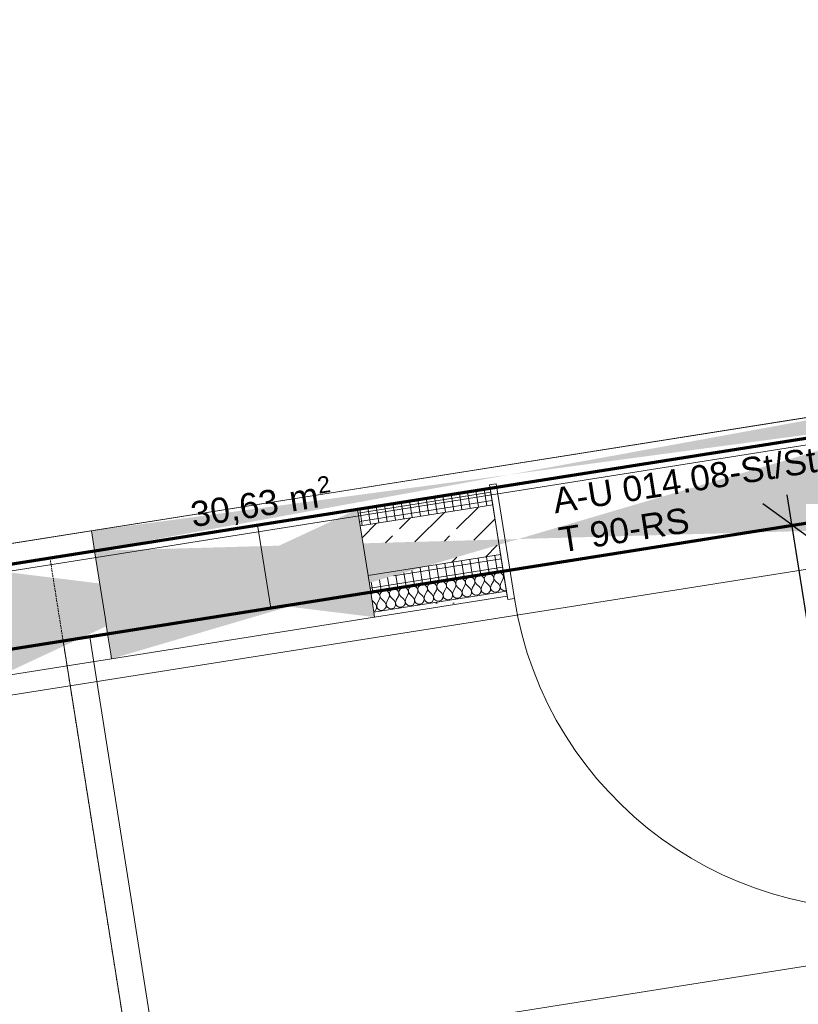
# Model space of a CAD drawing. Header units: millimetres. Extents: x 1523 to 75153, y -41886 to 10268.
# Tile 19 of 54: x 35060 to 37375, y -18427 to -15500. Entities that reach past the tile are written whole.
import ezdxf

# ---------------------------------------------------------------- set-up
doc = ezdxf.new("R2010")
doc.units = ezdxf.units.MM
for name, pattern in [('CAx_nichtHalbton', [20001.0584, 10000, -0.5292, 10000, -0.5292]), ('IMPORT-STRICHPUNKT _7_', [20, 10, -5, 0, -5]), ('IMPORT-VERDECKT _8_', [7.5, 5, -2.5]), ('Verdeckt 2x', [3.572, 2.3813, -1.1907])]:
    doc.linetypes.add(name, pattern=pattern)
for name, color, linetype, lineweight, true_color in [('50 A--Möblierung', 7, 'Continuous', 13, 0x656565), ('90 A--Achsraster _1_50_', 7, 'IMPORT-STRICHPUNKT _7_', 13, 0x656565), ('Neubau_10 A--Wand innen _tragend_', 7, 'Continuous', 13, 0x656565), ('Neubau_10 VSI--Wärmeschutz _veritkal_', 7, 'Continuous', 13, 0x656565), ('Neubau_20 A--Gründungsbelag', 7, 'Continuous', 13, 0x656565), ('Neubau_20 A--Träger _ Deckenkonstruktion', 7, 'IMPORT-VERDECKT _8_', 13, 0x656565), ('Neubau_80 A--Raum', 7, 'Continuous', 13, 0x656565), ('Sockelbeschichtung Sprühnebel', 7, 'Continuous', 13, 0x656565), ('Xref_706_5_--_ÜP_-1_000_16_Übersichtsplan UG_IFC 2025_01_13_dwg', 7, 'Continuous', 13, 0x767676), ('XX', 7, 'Continuous', 18, 0x804040)]:
    doc.layers.add(name, color=color, linetype=linetype, lineweight=lineweight, true_color=true_color)
doc.layers.add('Ax-50_BM-Bem', color=7, linetype='Continuous', lineweight=9)
doc.layers.add('Ax_BM-Bem', color=7, linetype='Continuous', lineweight=9)
doc.styles.add('Arial', font='arial.ttf', dxfattribs={"height": 75})
doc.styles.add('Arial_1', font='arial.ttf', dxfattribs={"height": 49.5})
doc.styles.add('ISOCPEUR_2', font='isocpeur.ttf', dxfattribs={"height": 90})
doc.dimstyles.new('KI_1_8_mm_Isocpeur__cm_m__Aufrundung_auf_5_mm_ELT_Gesamtbemaßung', dxfattribs={"dimscale": 304.8, "dimtxt": 89.638306, "dimasz": 0.492126, "dimexe": 0.295276, "dimexo": 0.0625, "dimgap": 0.049213, "dimtad": 1, "dimlfac": 0.001, "dimrnd": 0.005, "dimzin": 0, "dimdsep": 46, "dimtxsty": 'ISOCPEUR_2', "dimblk1": 'OBLIQUE', "dimblk2": 'OBLIQUE', "dimsah": 1, "dimcen": 0.09, "dimdle": 0.295276, "dimadec": 0, "dimazin": 0, "dimtfac": 1, "dimtdec": 4, "dimtix": 1, "dimtmove": 0, "dimatfit": 3, "dimfxl": 0.984252, "dimfxlon": 1, "dimtvp": 1, "dimtfill": 1, "dimtolj": 1, "dimtzin": 0, "dimlwd": 25, "dimlwe": 25, "dimarcsym": 2})
pattern_1 = [(95.336, (0, 0), (24.891662, 2.324905), []), (185.336, (0, 0), (-2.324905, 24.891662), [])]

# ---------------------------------------------------------------- blocks, each defined once
blk = doc.blocks.new('Xref_706_5_--_ÜP_-1_000_11_Übersichtsplan UG_IFC 2024_09_30_dwg__X383-41959956-SuD_-1UG gesamt Plot  - Blatt 2')
at = {"layer": 'Neubau_10 A--Wand innen _tragend_', "color": 9, "true_color": 0xcbcbcb, "flags": 128}
for points in [[(11226.9, -54748.9), (11227.6, -54751), (11225.8, -54758.6), (11220.3, -54764.1), (11212.7, -54765.9), (11205.3, -54763.5), (11193.5, -54755.4), (11190, -54753.7), (11186.1, -54753), (11182.2, -54753.4), (11178.5, -54754.8), (11175.3, -54757.2), (11173, -54760.3), (11171.6, -54764), (11171.2, -54767.9), (11171.9, -54771.8), (11173.7, -54775.3), (11176.3, -54778.2), (11179.7, -54780.3), (11183.5, -54781.4), (11187.4, -54781.4), (11191.2, -54780.3), (11194.6, -54778.3)], [(11177.5, -54751.2), (11178.3, -54751.8), (11182.1, -54752.9), (11186.1, -54752.9), (11189.9, -54751.8), (11191.9, -54750.6)], [(11195.9, -54806.8), (11192.5, -54808.9), (11188.7, -54809.9), (11184.8, -54809.9), (11181, -54808.9), (11177.7, -54806.8), (11175, -54803.9), (11173.2, -54800.3), (11172.5, -54796.5), (11172.9, -54792.5), (11174.3, -54788.9), (11176.7, -54785.7), (11179.8, -54783.3), (11183.5, -54781.9), (11187.4, -54781.5), (11191.3, -54782.2), (11194.8, -54784), (11206.6, -54792), (11214, -54794.5), (11221.6, -54792.7), (11227.2, -54787.1), (11228.9, -54779.5), (11226.5, -54772.1), (11220.5, -54767.1), (11212.7, -54766), (11205.6, -54769.2), (11194.6, -54778.3)], [(11197.2, -54835.3), (11193.9, -54837.4), (11190.1, -54838.5), (11186.1, -54838.5), (11182.3, -54837.4), (11179, -54835.3), (11176.3, -54832.4), (11174.6, -54828.9), (11173.9, -54825), (11174.2, -54821.1), (11175.6, -54817.4), (11178, -54814.2), (11181.1, -54811.9), (11184.8, -54810.4), (11188.7, -54810.1), (11192.6, -54810.8), (11196.2, -54812.5), (11208, -54820.5), (11215.4, -54823), (11223, -54821.2), (11228.5, -54815.7), (11230.3, -54808.1), (11227.8, -54800.7), (11221.8, -54795.7), (11214.1, -54794.6), (11206.9, -54797.7), (11195.9, -54806.8)], [(11198.5, -54863.9), (11195.2, -54866), (11191.4, -54867), (11187.5, -54867), (11183.7, -54865.9), (11180.3, -54863.9), (11177.7, -54860.9), (11175.9, -54857.4), (11175.2, -54853.5), (11175.5, -54849.6), (11177, -54845.9), (11179.3, -54842.8), (11182.5, -54840.4), (11186.1, -54839), (11190.1, -54838.6), (11193.9, -54839.3), (11197.5, -54841.1), (11209.3, -54849.1), (11216.7, -54851.5), (11224.3, -54849.7), (11229.8, -54844.2), (11231.6, -54836.6), (11229.1, -54829.2), (11223.1, -54824.2), (11215.4, -54823.1), (11208.2, -54826.3), (11197.2, -54835.3)], [(11199.9, -54892.4), (11196.5, -54894.5), (11192.7, -54895.6), (11188.8, -54895.6), (11185, -54894.5), (11181.6, -54892.4), (11179, -54889.5), (11177.2, -54886), (11176.5, -54882.1), (11176.9, -54878.2), (11178.3, -54874.5), (11180.7, -54871.3), (11183.8, -54868.9), (11187.5, -54867.5), (11191.4, -54867.1), (11195.3, -54867.9), (11198.8, -54869.6), (11210.6, -54877.6), (11218, -54880.1), (11225.6, -54878.3), (11231.1, -54872.7), (11232.9, -54865.1), (11230.4, -54857.7), (11224.4, -54852.7), (11216.7, -54851.7), (11209.6, -54854.8), (11198.5, -54863.9)], [(11201.2, -54921), (11197.9, -54923), (11194.1, -54924.1), (11190.1, -54924.1), (11186.3, -54923), (11183, -54920.9), (11180.3, -54918), (11178.6, -54914.5), (11177.8, -54910.6), (11178.2, -54906.7), (11179.6, -54903), (11182, -54899.9), (11185.1, -54897.5), (11188.8, -54896.1), (11192.7, -54895.7), (11196.6, -54896.4), (11200.1, -54898.1), (11212, -54906.2), (11219.4, -54908.6), (11227, -54906.8), (11232.5, -54901.3), (11234.3, -54893.7), (11231.8, -54886.3), (11225.8, -54881.3), (11218, -54880.2), (11210.9, -54883.3), (11199.9, -54892.4)], [(11202.5, -54949.5), (11199.2, -54951.6), (11195.4, -54952.6), (11191.4, -54952.6), (11187.7, -54951.6), (11184.3, -54949.5), (11181.7, -54946.6), (11179.9, -54943), (11179.2, -54939.2), (11179.5, -54935.2), (11181, -54931.6), (11183.3, -54928.4), (11186.5, -54926), (11190.1, -54924.6), (11194.1, -54924.2), (11197.9, -54924.9), (11201.5, -54926.7), (11213.3, -54934.7), (11220.7, -54937.2), (11228.3, -54935.4), (11233.8, -54929.8), (11235.6, -54922.2), (11233.1, -54914.8), (11227.1, -54909.8), (11219.4, -54908.7), (11212.2, -54911.9), (11201.2, -54921)], [(11203.9, -54978), (11200.5, -54980.1), (11196.7, -54981.2), (11192.8, -54981.2), (11189, -54980.1), (11185.6, -54978), (11183, -54975.1), (11181.2, -54971.6), (11180.5, -54967.7), (11180.9, -54963.8), (11182.3, -54960.1), (11184.7, -54956.9), (11187.8, -54954.6), (11191.5, -54953.1), (11195.4, -54952.8), (11199.3, -54953.5), (11202.8, -54955.2), (11214.6, -54963.2), (11222, -54965.7), (11229.6, -54963.9), (11235.1, -54958.4), (11236.9, -54950.8), (11234.4, -54943.4), (11228.4, -54938.4), (11220.7, -54937.3), (11213.6, -54940.4), (11202.5, -54949.5)], [(11209.2, -55092.2), (11205.8, -55094.3), (11202, -55095.3), (11198.1, -55095.3), (11194.3, -55094.3), (11191, -55092.2), (11188.3, -55089.3), (11186.5, -55085.7), (11185.8, -55081.9), (11186.2, -55077.9), (11187.6, -55074.3), (11190, -55071.1), (11193.1, -55068.7), (11196.8, -55067.3), (11200.7, -55066.9), (11204.6, -55067.6), (11208.1, -55069.4), (11219.9, -55077.4), (11227.4, -55079.9), (11234.9, -55078.1), (11240.5, -55072.5), (11242.2, -55064.9), (11239.8, -55057.5), (11233.8, -55052.5), (11226, -55051.4), (11218.9, -55054.6), (11207.9, -55063.7), (11204.5, -55065.7), (11200.7, -55066.8), (11196.8, -55066.8), (11193, -55065.7), (11189.6, -55063.6), (11187, -55060.7), (11185.2, -55057.2), (11184.5, -55053.3), (11184.9, -55049.4), (11186.3, -55045.7), (11188.6, -55042.6), (11191.8, -55040.2), (11195.5, -55038.8), (11199.4, -55038.4), (11203.3, -55039.1), (11206.8, -55040.8), (11218.6, -55048.9), (11226, -55051.3), (11233.6, -55049.5), (11239.1, -55044), (11240.9, -55036.4), (11238.4, -55029), (11232.4, -55024), (11224.7, -55022.9), (11217.5, -55026), (11206.5, -55035.1), (11203.2, -55037.2), (11199.4, -55038.3), (11195.4, -55038.3), (11191.6, -55037.2), (11188.3, -55035.1), (11185.6, -55032.2), (11183.9, -55028.7), (11183.2, -55024.8), (11183.5, -55020.9), (11184.9, -55017.2), (11187.3, -55014), (11190.5, -55011.6), (11194.1, -55010.2), (11198.1, -55009.8), (11201.9, -55010.6), (11205.5, -55012.3), (11217.3, -55020.3), (11224.7, -55022.8), (11232.3, -55021), (11237.8, -55015.4), (11239.6, -55007.8), (11237.1, -55000.4), (11231.1, -54995.5), (11223.4, -54994.4), (11216.2, -54997.5), (11205.2, -55006.6), (11201.8, -55008.7), (11198, -55009.7), (11194.1, -55009.7), (11190.3, -55008.6), (11187, -55006.6), (11184.3, -55003.6), (11182.6, -55000.1), (11181.8, -54996.2), (11182.2, -54992.3), (11183.6, -54988.6), (11186, -54985.5), (11189.1, -54983.1), (11192.8, -54981.7), (11196.7, -54981.3), (11200.6, -54982), (11204.1, -54983.8), (11215.9, -54991.8), (11223.4, -54994.2), (11231, -54992.4), (11236.5, -54986.9), (11238.2, -54979.3), (11235.8, -54971.9), (11229.8, -54966.9), (11222, -54965.8), (11214.9, -54969), (11203.9, -54978)], [(11210.5, -55120.8), (11207.2, -55122.8), (11203.4, -55123.9), (11199.4, -55123.9), (11195.6, -55122.8), (11192.3, -55120.7), (11189.6, -55117.8), (11187.9, -55114.3), (11187.2, -55110.4), (11187.5, -55106.5), (11188.9, -55102.8), (11191.3, -55099.6), (11194.4, -55097.3), (11198.1, -55095.8), (11202, -55095.5), (11205.9, -55096.2), (11209.5, -55097.9), (11221.3, -55105.9), (11228.7, -55108.4), (11236.3, -55106.6), (11241.8, -55101.1), (11243.6, -55093.5), (11241.1, -55086.1), (11235.1, -55081.1), (11227.4, -55080), (11220.2, -55083.1), (11209.2, -55092.2)], [(11194.3, -55149.7), (11193.6, -55149.3), (11191, -55146.3), (11189.2, -55142.8), (11188.5, -55138.9), (11188.8, -55135), (11190.3, -55131.3), (11192.6, -55128.2), (11195.8, -55125.8), (11199.4, -55124.4), (11203.4, -55124), (11207.2, -55124.7), (11210.8, -55126.5), (11222.6, -55134.5), (11230, -55136.9), (11237.6, -55135.1), (11243.1, -55129.6), (11244.9, -55122), (11242.4, -55114.6), (11236.4, -55109.6), (11228.7, -55108.5), (11221.5, -55111.7), (11210.5, -55120.8)], [(11245.2, -55147.3), (11243.7, -55143.1), (11237.7, -55138.2), (11230, -55137.1), (11222.9, -55140.2), (11212.4, -55148.9)]]:
    blk.add_lwpolyline(points, dxfattribs=at)
blk = doc.blocks.new('Xref_706_5_--_ÜP_-1_000_11_Übersichtsplan UG_IFC 2024_09_30_dwg_Tür Ol 1-Fl 27_17-41959960-SuD_-1UG gesamt Plot  - Blatt 2')
at = {"layer": 'Neubau_10 A--Wand innen _tragend_', "color": 9, "true_color": 0xcbcbcb}
blk.add_line((547.5, 10), (547.5, 1105), dxfattribs=at)
at = {"layer": 'Neubau_10 A--Wand innen _tragend_', "color": 9, "true_color": 0xcbcbcb, "flags": 128}
for points in [[(-567.5, -335), (-547.5, -335), (-547.5, 10), (-567.5, 10)], [(-567.5, -325), (-567.5, -275), (-567.5, -125), (-567.5, -75), (-567.5, -15), (-567.5, 0), (-567.5, -15), (-567.5, -75), (-567.5, -125), (-567.5, -275)], [(567.5, -335), (547.5, -335), (547.5, 10), (567.5, 10)], [(567.5, -325), (567.5, -275), (567.5, -125), (567.5, -75), (567.5, -15), (567.5, 0), (567.5, -15), (567.5, -75), (567.5, -125), (567.5, -275)]]:
    blk.add_lwpolyline(points, close=True, dxfattribs=at)
at = {"layer": 'Neubau_10 A--Wand innen _tragend_', "color": 9, "true_color": 0xcbcbcb}
blk.add_arc((547.5, 10), 1095, 90, 180, dxfattribs=at)
blk = doc.blocks.new('Xref_706_5_--_ÜP_-1_000_11_Übersichtsplan UG_IFC 2024_09_30_dwg_Standard-Rastermarker_7-V2-SuD_-1UG gesamt Plot  - Blatt 2')
at = {"layer": '90 A--Achsraster _1_50_', "color": 9, "true_color": 0xcbcbcb}
blk.add_line((37913.7, 0), (93092.9, 0), dxfattribs=at)
blk = doc.blocks.new('Xref_706_5_--_ÜP_-1_000_11_Übersichtsplan UG_IFC 2024_09_30_dwg_Technik Lüftung_A-U 014_54-41960504-SuD_-1UG gesamt Plot  - Blatt 2')
at = {"layer": 'Neubau_80 A--Raum', "attachment_point": 1, "rotation": 92.6681, "line_spacing_factor": 0.941778}
for s, insert, char_height, width, style in [('2', (8239.9, -55604.8), 49.5, 46.058, 'Arial_1'), (' m', (8259.5, -55722.2), 75, 138.65, 'Arial'), ('30,63', (8271.9, -55988.6), 75, 314.028, 'Arial')]:
    blk.add_mtext(s, dxfattribs=dict(at, insert=insert, char_height=char_height, width=width, style=style))
blk = doc.blocks.new('Xref_706_5_--_ÜP_-1_000_16_Übersichtsplan UG_IFC 2025_01_13_dwg-35469238-SuD_-1UG gesamt Plot  - Blatt 2')
at = {"layer": 'Neubau_10 A--Wand innen _tragend_', "true_color": 0xededed}
for points in [[(13613, -54121.3), (13658.5, -52861.6), (13335, -52892.1), (13606.9, -54094.5)], [(13420.5, -54136.6), (13333.6, -52892), (13275.2, -52897.4), (13417.2, -54108.8)], [(13566.4, -55381.1), (13420.5, -54136.6), (13507.7, -55386.6)], [(13891, -55350.8), (13613, -54121.3), (13567.4, -55381), (13793.2, -55359.9)], [(13923, -55692.5), (13793.2, -55359.9), (13665.3, -55371.9), (13599.4, -55722.8), (13908, -55693.9)]]:
    blk.add_hatch(color=7, dxfattribs=at).paths.add_polyline_path(points)
at = {"layer": 'Neubau_10 A--Wand innen _tragend_', "true_color": 0xcbcbcb}
h = blk.add_hatch(dxfattribs=at)
h.set_pattern_fill('FP_4', color=9, style=0, pattern_type=2)
h.set_pattern_definition(pattern_1)
h.paths.add_polyline_path([(13742.7, -54569.4), (13705.6, -54172.3), (13655.9, -54177), (13677.2, -54405), (13714.9, -54572), (13739.6, -54569.7)])
h = blk.add_hatch(dxfattribs=at)
h.set_pattern_fill('FP_7', color=9, style=0, pattern_type=2)
h.set_pattern_definition([(86.336, (0, 0), (-86.42598, 5.53439), [0, -50]), (86.336, (-41.615, 27.72), (-86.42598, 5.53439), [0, -50])])
h.paths.add_polyline_path([(13817.4, -54562.5), (13780.3, -54165.4), (13765.4, -54166.8), (13802.5, -54563.9)])
h = blk.add_hatch(dxfattribs=at)
h.set_pattern_fill('FP_4', color=9, style=0, pattern_type=2)
h.set_pattern_definition(pattern_1)
h.paths.add_polyline_path([(13543.6, -54588), (13506.5, -54190.9), (13456.7, -54195.6), (13493.8, -54592.7), (13520.3, -54590.2)])
h = blk.add_hatch(dxfattribs=at)
h.set_pattern_fill('FP_2', color=9, style=0, pattern_type=2)
h.set_pattern_definition([(131.336, (0, 0), (90.10192, 79.25683), []), (131.336, (-45.05, -39.63), (90.10192, 79.25683), [90, -30])])
h.paths.add_polyline_path([(13677.2, -54405), (13655.9, -54177), (13626.2, -54179.8), (13649.2, -54281.3)])
h.paths.add_polyline_path([(13596.3, -54583.1), (13610.8, -54181.2), (13506.5, -54190.9), (13543.6, -54588), (13583.3, -54584.3)])
at = {"layer": 'Neubau_10 A--Wand innen _tragend_', "true_color": 0xededed}
h = blk.add_hatch(color=7, dxfattribs=at)
h.paths.add_polyline_path([(13817.4, -54562.5), (13714.9, -54572), (13769.9, -54815.2), (13817, -54564.8)])
h.paths.add_polyline_path([(13587.3, -54832.3), (13596.3, -54583.1), (13493.8, -54592.7), (13570.3, -54788.6)])
at = {"layer": '50 A--Möblierung', "color": 9, "true_color": 0xcbcbcb, "flags": 128}
blk.add_lwpolyline([(20613.3, -55008.2), (20343.6, -52120.8), (14867.5, -52632.3), (15137.2, -55519.7)], close=True, dxfattribs=at)
at = {"layer": 'Neubau_10 A--Wand innen _tragend_', "color": 9, "true_color": 0xcbcbcb}
for p, q in [((13742.7, -54569.4), (13705.6, -54172.3)), ((13802.5, -54563.9), (13765.4, -54166.8))]:
    blk.add_line(p, q, dxfattribs=at)
at = {"layer": 'Neubau_10 A--Wand innen _tragend_', "color": 9, "true_color": 0xcbcbcb, "flags": 128}
blk.add_lwpolyline([(13275.2, -52897.4), (13507.7, -55386.6), (13566.4, -55381.1), (13333.6, -52892)], close=True, dxfattribs=at)
for points in [[(13655.9, -54177), (13780.3, -54165.4), (13817.4, -54562.5), (13923, -55692.5), (14043.9, -56987.8), (14029, -56989.2), (13969.3, -56994.7), (13919.5, -56999.4), (13770.1, -57013.3), (13720.4, -57018), (13599.4, -55722.8)], [(13543.6, -54588), (13506.5, -54190.9), (13456.7, -54195.6), (13493.8, -54592.7), (13599.4, -55722.8), (13649.2, -55718.1), (13798.5, -55704.2), (13848.3, -55699.5), (13908, -55693.9), (13923, -55692.5)], [(13692.9, -54574.1), (13655.9, -54177), (13506.5, -54190.9)], [(13817.4, -54562.5), (13802.5, -54563.9), (13742.7, -54569.4), (13692.9, -54574.1), (13543.6, -54588), (13493.8, -54592.7)], [(13567.4, -55381), (13617.2, -55376.4), (13766.6, -55362.4), (13816.4, -55357.8), (13876.1, -55352.2), (13891, -55350.8)]]:
    blk.add_lwpolyline(points, dxfattribs=at)
at = {"layer": 'Neubau_10 VSI--Wärmeschutz _veritkal_', "color": 9, "true_color": 0xcbcbcb, "flags": 128}
for points in [[(12994.6, -56232.1), (13661.2, -56169.8), (13653.8, -56090.2), (13014.9, -49249.9), (12935.2, -49257.4), (12996, -49908.1)], [(14967.7, -55304.6), (13821.4, -55411.6), (13828.8, -55491.3), (26623.1, -54296.2), (26366.5, -51548.5), (16212.4, -52497), (14718.8, -52636.5), (13572.2, -52743.6), (13579.6, -52823.2), (14726.3, -52716.1), (16219.8, -52576.6), (26294.3, -51635.6), (26536.1, -54224), (16461.3, -55165.1), (14967.7, -55304.6)], [(13507.7, -55386.6), (13574.1, -56097.6), (13355.1, -56118.1), (13126.1, -56139.5), (12987.1, -56152.4)]]:
    blk.add_lwpolyline(points, dxfattribs=at)
at = {"layer": 'Neubau_20 A--Gründungsbelag', "color": 9, "true_color": 0xcbcbcb, "flags": 128}
blk.add_lwpolyline([(8565.2, -49675.6), (9210.6, -56585.5), (13641.3, -56171.7), (13521.8, -54892.2), (13770.7, -54869), (13583.8, -52867.7), (13334.9, -52890.9), (12995.9, -49261.8)], close=True, dxfattribs=at)
blk.add_lwpolyline([(35533.5, -50691.9), (25624.7, -51617.5), (25601.4, -51368.5), (20623.1, -51833.5), (20646.4, -52082.5), (13572.2, -52743.2), (15254.1, -70749.9), (15005.2, -70773.1), (15122.3, -72027.7), (15371.3, -72004.4), (15431.9, -72653.5)], dxfattribs=at)
at = {"layer": 'Neubau_20 A--Träger _ Deckenkonstruktion', "color": 9, "true_color": 0xcbcbcb, "flags": 128}
blk.add_lwpolyline([(26623.1, -54296.2), (13579.9, -55514.5), (13635.7, -56111.9), (26678.9, -54893.6)], close=True, dxfattribs=at)
at = {"layer": 'Sockelbeschichtung Sprühnebel', "color": 9, "true_color": 0xcbcbcb}
blk.add_line((15118.7, -72633.4), (9986.9, -17693.4), dxfattribs=at)
at = {"layer": 'Sockelbeschichtung Sprühnebel', "color": 9, "true_color": 0xcbcbcb, "flags": 128}
blk.add_lwpolyline([(10436.6, -17722.2), (15333.6, -70149.9), (15413.3, -70142.4), (15649.1, -72667.4)], dxfattribs=at)
for name, p, rotation in [('Xref_706_5_--_ÜP_-1_000_11_Übersichtsplan UG_IFC 2024_09_30_dwg_Standard-Rastermarker_7-V2-SuD_-1UG gesamt Plot  - Blatt 2', (18705.3, -110386.7), 95.33628353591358), ('Xref_706_5_--_ÜP_-1_000_11_Übersichtsplan UG_IFC 2024_09_30_dwg__X383-41959956-SuD_-1UG gesamt Plot  - Blatt 2', (0, 0), 2.668141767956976), ('Xref_706_5_--_ÜP_-1_000_11_Übersichtsplan UG_IFC 2024_09_30_dwg_Technik Lüftung_A-U 014_54-41960504-SuD_-1UG gesamt Plot  - Blatt 2', (2572.3, 451.4), 2.668141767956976)]:
    blk.add_blockref(name, p, dxfattribs=dict(rotation=rotation))
at = {"extrusion": (0, 0, -1), "zscale": -0.9999999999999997, "rotation": 84.66371646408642}
blk.add_blockref('Xref_706_5_--_ÜP_-1_000_11_Übersichtsplan UG_IFC 2024_09_30_dwg_Tür Ol 1-Fl 27_17-41959960-SuD_-1UG gesamt Plot  - Blatt 2', (-13727.5, -53600.3), dxfattribs=at)
at = {"layer": 'Neubau_10 A--Wand innen _tragend_', "char_height": 75, "attachment_point": 1, "rotation": 95.3363, "line_spacing_factor": 0.941778, "style": 'Arial'}
for s, insert, width in [('A-U 014.08-St/St', (13469.4, -54014.7), 946.675), ('T 90-RS', (13586.7, -54003.8), 465.533)]:
    blk.add_mtext(s, dxfattribs=dict(at, insert=insert, width=width))
blk = doc.blocks.new('DIMBLOCK5-SuD_-1UG gesamt Plot  - Blatt 2')
at = {"layer": 'Ax-50_BM-Bem', "lineweight": 25}
for p, q in [((37550.4, -18229.7), (37341.9, -16912.7)), ((37355.9, -17001.6), (37270.1, -16939.2)), ((37059.6, -17048.5), (37444.8, -16987.5)), ((37355.9, -17001.6), (37059.6, -17048.5)), ((37355.9, -17001.6), (37441.7, -17063.9)), ((37536.4, -18140.8), (37450.6, -18078.4)), ((37832.7, -18093.8), (37447.5, -18154.9)), ((37536.4, -18140.8), (37832.7, -18093.8)), ((37536.4, -18140.8), (37622.2, -18203.1))]:
    blk.add_line(p, q, dxfattribs=at)
at = {"layer": 'Ax-50_BM-Bem', "color": 0, "lineweight": 25, "insert": (37559.4, -17438.9), "char_height": 90, "width": 271.061, "attachment_point": 1, "rotation": 279, "line_spacing_factor": 1.149209, "style": 'ISOCPEUR_2', "bg_fill": 3, "box_fill_scale": 1.25, "bg_fill_color": 256, "bg_fill_true_color": 13158600, "bg_fill_transparency": 0}
blk.add_mtext('1,15\\A2\\H0.5x;\\S5^  ;\\H2x;', dxfattribs=at)
blk = doc.blocks.new('_Oblique')
at = {"color": 0, "linetype": 'ByBlock', "lineweight": -2}
blk.add_line((-0.5, -0.5), (0.5, 0.5), dxfattribs=at)

msp = doc.modelspace()

# ---------------------------------------------------------------- linework, layer by layer
at = {"layer": 'XX', "color": 9, "linetype": 'Verdeckt 2x', "true_color": 0xc0c0c0}
msp.add_line((18164.802, -20041.167), (69450.974, -11918.235), dxfattribs=at)
at = {"layer": 'XX', "color": 7, "linetype": 'CAx_nichtHalbton', "lineweight": 70, "true_color": 0xffffff}
for p, q in [((34498.522, -17202.814), (39851.793, -16354.939)), ((18164.802, -20042.937), (37915.539, -16914.728))]:
    msp.add_line(p, q, dxfattribs=at)

# ---------------------------------------------------------------- block references
at = {"layer": 'Xref_706_5_--_ÜP_-1_000_16_Übersichtsplan UG_IFC 2025_01_13_dwg', "color": 9, "true_color": 0xcbcbcb, "rotation": 273.6637164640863}
msp.add_blockref('Xref_706_5_--_ÜP_-1_000_16_Übersichtsplan UG_IFC 2025_01_13_dwg-35469238-SuD_-1UG gesamt Plot  - Blatt 2', (89683.72, 0), dxfattribs=at)

# ---------------------------------------------------------------- next in the draw order: dimensions: what is measured, and where the dimension line sits
at = {"layer": 'Ax_BM-Bem', "lineweight": 25}
dim = msp.add_linear_dim(base=(37355.931, -17001.591), p1=(37832.667, -18093.849), p2=(37059.624, -17048.521), angle=279, text='\\A1;1,15\\Q;{\\A1;{\\H0.5x;\\S5^ ;}}', dimstyle='KI_1_8_mm_Isocpeur__cm_m__Aufrundung_auf_5_mm_ELT_Gesamtbemaßung', override={"dimpost": '<>', "dimfxl": 1300.117624}, dxfattribs=at)
dim.commit()
dim.dimension.update_dxf_attribs({"geometry": 'DIMBLOCK5-SuD_-1UG gesamt Plot  - Blatt 2', "text_midpoint": (37514.296, -17560.391)})

doc.saveas('drawing.dxf')
